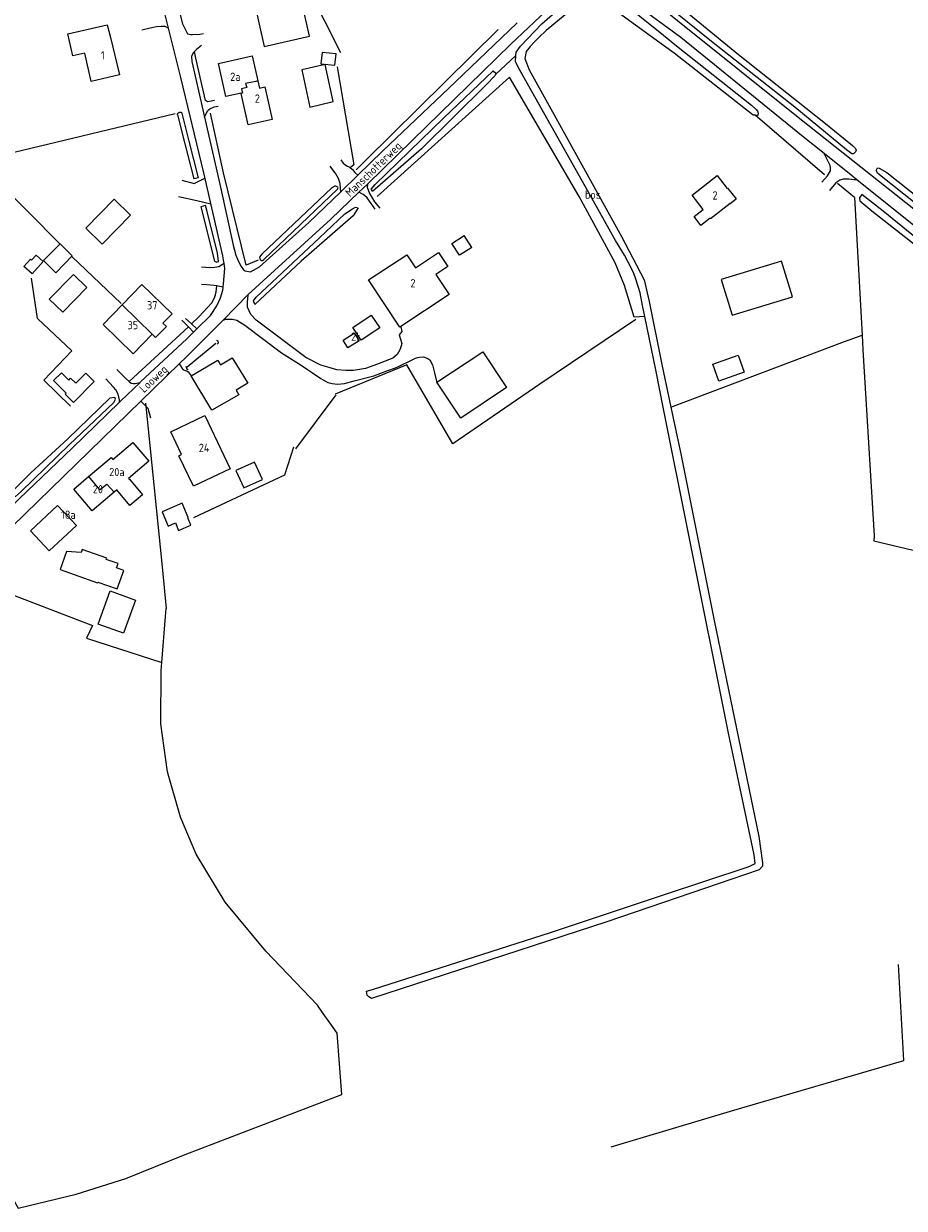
# Model space of a CAD drawing. Header units: metres. Extents: x 226218 to 240385, y 439369 to 449677.
# Tile 147 of 256: x 232806 to 233073, y 443943 to 444303. Entities that reach past the tile are written whole.
import ezdxf

# ---------------------------------------------------------------- set-up
doc = ezdxf.new("R2010")
doc.units = ezdxf.units.M
doc.header["$MEASUREMENT"] = 0
for name, color, linetype in [('CULTUURAANDUIDING', 253, 'Continuous'), ('DAKRAND', 4, 'Continuous'), ('DAKRAND-BYG', 4, 'Continuous'), ('HEG', 253, 'Continuous'), ('HEK', 253, 'Continuous'), ('HOOFDGEBOUW', 4, 'Continuous'), ('HOUTWAL', 253, 'Continuous'), ('HUISNUMMER', 253, 'Continuous'), ('INSTEEKSLOOT', 153, 'Continuous'), ('KANTVERH', 253, 'Continuous'), ('MIDSLTGREPPEL', 253, 'Continuous'), ('OVLIJNOBJ', 253, 'Continuous'), ('RASTER', 253, 'Continuous'), ('STRAATNAAM', 253, 'Continuous'), ('TUSSENMUUR', 253, 'Continuous')]:
    doc.layers.add(name, color=color, linetype=linetype)
doc.styles.get("Standard").update_dxf_attribs({"font": 'iso.shx'})

msp = doc.modelspace()

# ---------------------------------------------------------------- linework, layer by layer
at = {"layer": 'DAKRAND'}
for p, q in [((232831.2, 444302.62), (232832.2, 444298.78)), ((232824.38, 444294.03), (232820.78, 444293.22))]:
    msp.add_line(p, q, dxfattribs=at)
for points in [[(232820.78, 444293.22), (232819.24, 444299.84), (232831.2, 444302.62)], [(232844.81, 444208.69), (232845.85, 444207.71), (232849.15, 444211.08), (232848.1, 444212.09)], [(232832.87, 444170.7), (232839.01, 444175.89), (232843.86, 444170.16), (232837.72, 444164.97)], [(232837.93, 444164.71), (232841.89, 444160.02), (232838.07, 444156.79), (232834.11, 444161.47)]]:
    msp.add_lwpolyline(points, dxfattribs=at)
at = {"layer": 'DAKRAND-BYG'}
for p, q in [((232941.88, 444235.05), (232939.54, 444238.72)), ((232941.88, 444235.05), (232941.53, 444234.83)), ((232905.73, 444210.73), (232911.34, 444214.49))]:
    msp.add_line(p, q, dxfattribs=at)
for points in [[(232889.72, 444311.83), (232875.96, 444308.68), (232878.86, 444296.05), (232892.62, 444299.2), (232889.72, 444311.83)], [(232900.66, 444293.81), (232896.42, 444294.25), (232896.05, 444290.77), (232900.3, 444290.33), (232900.66, 444293.81)], [(232890.24, 444288.98), (232892.73, 444277.66), (232899.8, 444279.3), (232897.31, 444290.59), (232890.24, 444288.98)], [(232833.36, 444249.66), (232824.74, 444240.88), (232829.65, 444236.06), (232838.27, 444244.84), (232833.36, 444249.66)], [(232941.53, 444234.83), (232938.09, 444232.73), (232935.74, 444236.29), (232939.54, 444238.72)], [(232820.63, 444232.52), (232815.62, 444227.4), (232811.89, 444231.05), (232816.89, 444236.17), (232820.63, 444232.52)], [(232811.83, 444230.8), (232808.47, 444227.05), (232805.96, 444229.29), (232807.94, 444231.5), (232808.27, 444231.21), (232809.65, 444232.76), (232811.83, 444230.8)], [(233035.8, 444230.86), (233017.52, 444225.28), (233020.82, 444214.49), (233039.1, 444220.07), (233035.8, 444230.86)], [(232825.05, 444222.94), (232817.74, 444215.37), (232813.65, 444219.32), (232820.97, 444226.89), (232825.05, 444222.94)], [(232911.34, 444214.49), (232913.9, 444210.69), (232908.29, 444206.92), (232905.73, 444210.73)], [(232902.77, 444206.95), (232906.18, 444209.09), (232907.66, 444206.75), (232904.25, 444204.6), (232902.77, 444206.95)], [(232952.4, 444192.52), (232938.48, 444183.27), (232931.26, 444194.13), (232945.19, 444203.38), (232952.4, 444192.52)], [(233024.49, 444197.22), (233016.82, 444194.46), (233014.95, 444199.64), (233022.62, 444202.4), (233024.49, 444197.22)], [(232870.35, 444191.7), (232871.19, 444190.34), (232862.98, 444185.63), (232856.71, 444196.06), (232864.73, 444200.8), (232865.59, 444199.41)], [(232865.59, 444199.41), (232869.15, 444201.55), (232873.89, 444193.87), (232870.35, 444191.7)], [(232827.27, 444194.39), (232820.94, 444188.03), (232818.48, 444190.49), (232818.79, 444190.8), (232814.93, 444194.63), (232817.3, 444197.02), (232819.52, 444194.81), (232820.11, 444195.41), (232821.71, 444193.82), (232824.76, 444196.88), (232827.27, 444194.39)], [(232875.94, 444169.92), (232870.27, 444167.36), (232872.65, 444162.09), (232878.32, 444164.65), (232875.94, 444169.92)], [(232853.94, 444157.45), (232847.87, 444154.84), (232849.73, 444150.51), (232851.9, 444151.44), (232852.88, 444149.15), (232856.61, 444150.76), (232855.64, 444153.01), (232855.81, 444153.08), (232853.94, 444157.45)], [(232836.24, 444137.03), (232834.07, 444137.8), (232834.53, 444139.1), (232830.92, 444140.38), (232831.06, 444140.75), (232823.62, 444143.39), (232823.29, 444142.44), (232818.91, 444142.79), (232816.93, 444137.32), (232828.31, 444133.29), (232828.39, 444133.5), (232834.25, 444131.42), (232836.24, 444137.03)], [(232839.81, 444128.03), (232836.2, 444117.95), (232828.47, 444120.72), (232832.08, 444130.8), (232839.81, 444128.03)]]:
    msp.add_lwpolyline(points, dxfattribs=at)
at = {"layer": 'HEG'}
msp.add_line((232820.47, 444232.35), (232835.47, 444218.06), dxfattribs=at)
for points in [[(232900.95, 444289.83), (232906.05, 444260.15), (232905.1, 444259.39)], [(232857.45, 444153.09), (232885.14, 444166.04), (232887.81, 444174.58)]]:
    msp.add_lwpolyline(points, dxfattribs=at)
at = {"layer": 'HEK'}
for p, q in [((232791.85, 444261.29), (232851.82, 444275.72)), ((232791.85, 444261.29), (232816.88, 444236.16)), ((232898.6, 444000), (232896.78, 444002.61))]:
    msp.add_line(p, q, dxfattribs=at)
for points in [[(232797.42, 444131.56), (232826.74, 444120.34), (232824.9, 444116.47), (232847.78, 444109.07)], [(232847.78, 444109.07), (232848.89, 444123.02), (232849.05, 444125.5)], [(232896.78, 444002.61), (232895.04, 444005.1), (232879.38, 444021.54), (232866.96, 444036.35), (232858.19, 444050.97), (232853.47, 444062.2), (232849.54, 444075.89), (232847.46, 444090.49), (232847.59, 444106.71), (232847.78, 444109.07)], [(232772.08, 444000), (232772.84, 443998.64), (232804.19, 443943.46), (232821.77, 443947.73), (232836.82, 443952.54), (232854.84, 443959.75), (232902.44, 443977.97), (232900.94, 443996.65), (232898.6, 444000)]]:
    msp.add_lwpolyline(points, dxfattribs=at)
at = {"layer": 'HOOFDGEBOUW'}
for p, q in [((232875.22, 444293.22), (232876.93, 444285.57)), ((233019.33, 444252.96), (233019.44, 444253.05)), ((233019.44, 444253.05), (233021.99, 444249.78)), ((233020.26, 444248.43), (233021.99, 444249.78)), ((232829.95, 444211.67), (232835.76, 444217.68)), ((232825.55, 444165.53), (232832.37, 444171.29)), ((232832.37, 444171.29), (232832.87, 444170.7)), ((232821.08, 444161.74), (232825.55, 444165.53)), ((232837.72, 444164.97), (232837.93, 444164.71)), ((232826.64, 444155.16), (232821.08, 444161.74)), ((232833.29, 444160.78), (232826.64, 444155.16)), ((232834.11, 444161.47), (232833.29, 444160.78)), ((232816.17, 444156.74), (232807.95, 444149.01)), ((232821.85, 444150.71), (232816.17, 444156.74)), ((232813.63, 444142.97), (232807.95, 444149.01)), ((232821.85, 444150.71), (232813.63, 444142.97))]:
    msp.add_line(p, q, dxfattribs=at)
for points in [[(232832.2, 444298.78), (232832.24, 444298.79), (232834.9, 444287.41), (232826.39, 444285.42), (232824.38, 444294.03)], [(232871.85, 444281.75), (232871.82, 444281.91), (232867.19, 444280.87), (232864.94, 444290.92), (232875.22, 444293.22)], [(232876.93, 444285.57), (232877.41, 444283.4), (232879.07, 444283.78), (232881.28, 444273.91), (232873.97, 444272.27), (232871.85, 444281.75)], [(233012.04, 444246.59), (233008.65, 444250.95), (233016.28, 444256.88), (233019.33, 444252.96)], [(233020.26, 444248.43), (233014.25, 444243.75), (233014.13, 444243.91), (233011.36, 444241.76), (233009.27, 444244.45), (233012.04, 444246.59)], [(232920.01, 444210.9), (232910.53, 444225.23), (232922.08, 444232.86), (232924.72, 444228.86), (232931.76, 444233.52), (232934.57, 444229.27), (232930.92, 444226.85), (232934.94, 444220.77), (232920.01, 444210.9)], [(232835.76, 444217.68), (232841.7, 444223.83), (232850.87, 444214.96), (232848.1, 444212.09)], [(232844.81, 444208.69), (232839.12, 444202.8), (232829.95, 444211.67)], [(232853.76, 444172.22), (232850.48, 444179.08), (232860.82, 444184.03), (232868.54, 444167.91), (232857.38, 444162.57), (232852.94, 444171.83), (232853.76, 444172.22)]]:
    msp.add_lwpolyline(points, dxfattribs=at)
at = {"layer": 'HOUTWAL'}
for points in [[(232906.75, 444258.63), (232909.56, 444261.4), (232949.83, 444301.24)], [(232842.85, 444187.78), (232842.95, 444186.85), (232847.87, 444138.15)]]:
    msp.add_lwpolyline(points, dxfattribs=at)
at = {"layer": 'INSTEEKSLOOT'}
for p, q in [((232858.92, 444256.21), (232857.48, 444255.84)), ((232861.07, 444247.77), (232859.61, 444247.4)), ((233000, 444197.15), (233002.23, 444186.63))]:
    msp.add_line(p, q, dxfattribs=at)
for points in [[(232994.29, 444214.15), (232993.62, 444217.41), (232992.88, 444221.32), (232991.61, 444225.43), (232990.95, 444227.2), (232990.31, 444228.63), (232988.16, 444232.7), (232985.45, 444237.2), (232975.38, 444255.09), (232956.44, 444288.84), (232955.09, 444291.38), (232955.21, 444293.31), (232955.28, 444294.33), (232956.6, 444296.18), (232963.12, 444302.95), (232974.16, 444312.77), (232978.61, 444313.89), (232981.7, 444313.11), (232983.18, 444312.44), (232987.22, 444309.74), (233000, 444299.44)], [(233000, 444296.34), (232982.97, 444308.72), (232979.59, 444310.31), (232976.85, 444310.44), (232973.57, 444308.45), (232964.35, 444300.91), (232962.24, 444298.83), (232960.8, 444297.43), (232959.51, 444296.07), (232958.36, 444294.48), (232957.87, 444292.39), (232959.21, 444288.97), (232966.77, 444275.34), (232987.29, 444238.4), (232994.14, 444225.2), (232995.68, 444218.66), (232999.4, 444199.99), (233000, 444197.15)], [(233000, 444312.34), (233000.39, 444312), (233022.77, 444293.59), (233049.16, 444272.7), (233057.34, 444265.96), (233058.26, 444265.07), (233058.45, 444264.62), (233058.28, 444264.04), (233057.61, 444263.48)], [(233057.61, 444263.48), (233057.15, 444263.5), (233055.47, 444264.68), (233039.79, 444277.59), (233015.06, 444297.11), (233000, 444309.3)], [(233000, 444299.44), (233003.95, 444296.26), (233026.68, 444278.2), (233028.08, 444276.93), (233028.48, 444276.4), (233028.69, 444275.83), (233028.62, 444275.12), (233027.8, 444275.18), (233027.16, 444275.22), (233003.27, 444293.97), (233000, 444296.34)], [(232949.02, 444287.59), (232948.92, 444287.26), (232946.21, 444284.36), (232926.53, 444265), (232911.65, 444252), (232911.27, 444252.72), (232912.47, 444254.17), (232933.28, 444274.34), (232948.33, 444288.65), (232949.11, 444287.93), (232949.02, 444287.59)], [(232852.55, 444275.31), (232852.58, 444275.55), (232852.68, 444275.76), (232852.85, 444275.93), (232853.05, 444276.05), (232853.29, 444276.1), (232853.52, 444276.07), (232853.74, 444275.97), (232853.91, 444275.81)], [(232852.55, 444275.31), (232854.77, 444266.55), (232857.48, 444255.84)], [(232858.92, 444256.21), (232856.09, 444267.31), (232853.91, 444275.81)], [(233108.66, 444222.74), (233106.14, 444224.43), (233088.68, 444238.68), (233064.97, 444257.5), (233064.5, 444258.43), (233064.88, 444259.17), (233065.46, 444259.12), (233067.74, 444257.77), (233085.44, 444243.75), (233108.39, 444225.72), (233109.55, 444224.65), (233109.81, 444224.12), (233109.9, 444223.5), (233109.54, 444222.76), (233108.66, 444222.74)], [(232877.99, 444231.06), (232878.35, 444231.13), (232878.71, 444231.44), (232901.1, 444252.75), (232901.24, 444253.18), (232901.15, 444253.32), (232901, 444253.41), (232900.81, 444253.51), (232900.57, 444253.61), (232900.24, 444253.63), (232899.38, 444253.16), (232878.17, 444233.02), (232877.43, 444232.07), (232877.59, 444231.3), (232877.99, 444231.06)], [(233106.2, 444212.66), (233106.54, 444212.9), (233106.58, 444213.14), (233105.95, 444214.38), (233085.66, 444230.61), (233066.59, 444246.04), (233060.17, 444251.16), (233059.45, 444250.11), (233059.59, 444249.25), (233063.2, 444246.18), (233092.7, 444223.03), (233095.98, 444220.37), (233098.02, 444218.91), (233100.71, 444216.84), (233102.45, 444215.5), (233103.61, 444214.49), (233105.39, 444213.05), (233106.2, 444212.66)], [(232859.61, 444247.4), (232863.78, 444230.91), (232864.44, 444230.63)], [(232864.44, 444230.63), (232865.02, 444230.79), (232864.64, 444233.34), (232861.42, 444246.41), (232861.07, 444247.77)], [(232876.01, 444217.72), (232875.59, 444218.82), (232876.43, 444219.96), (232895.57, 444237.94), (232903.29, 444245.29), (232905.59, 444246.73), (232906.55, 444247.28), (232907.36, 444247.09), (232905.84, 444244.66), (232890.01, 444230.93), (232876.01, 444217.72)], [(233000, 444186.03), (232997.63, 444197.93), (232994.29, 444214.15)], [(232803.25, 444159.36), (232805.07, 444160.95), (232819.63, 444175.12), (232833.23, 444188.04), (232833.7, 444189), (232833.48, 444189.48), (232832.05, 444189.36), (232819.28, 444177.02), (232808.04, 444166.66), (232802.69, 444161.32), (232802.74, 444159.8)], [(233002.23, 444186.63), (233005.34, 444171.93), (233015.37, 444121.84), (233028.87, 444056.25), (233029.97, 444048.26), (233030.02, 444047.28), (233028.96, 444046.21), (233000, 444036.29)], [(233000, 444038.59), (233025.72, 444047.13), (233026.63, 444047.51), (233027.78, 444048.13), (233027.5, 444050.75), (233019.72, 444087.62), (233007.65, 444147.73), (233000, 444186.03)], [(233000, 444036.29), (232982.77, 444030.39), (232911.41, 444007.15), (232910.58, 444007.63), (232910.13, 444008.15), (232909.96, 444008.72), (232909.92, 444009.39), (232911.73, 444009.91), (232965.7, 444027.19), (233000, 444038.59)]]:
    msp.add_lwpolyline(points, dxfattribs=at)
at = {"layer": 'KANTVERH'}
for p, q in [((232849.8, 444301.65), (232847.9, 444309.3)), ((232857.55, 444254.46), (232860.87, 444256.07)), ((232902.07, 444251.98), (232907.29, 444257.02)), ((232853.84, 444255.47), (232857.55, 444254.46)), ((232852.89, 444250.55), (232858.39, 444249.32)), ((232858.39, 444249.32), (232862.65, 444248.31)), ((232874.01, 444220.74), (232866.36, 444213.03)), ((232855.83, 444210.95), (232853.89, 444212.94)), ((232854.92, 444213.53), (232856.79, 444211.85)), ((232857.38, 444209.34), (232855.83, 444210.95)), ((232841.39, 444188.42), (232853.06, 444199.78)), ((232855.82, 444197.33), (232856.71, 444196.06)), ((232802.39, 444150.42), (232841.39, 444188.42))]:
    msp.add_line(p, q, dxfattribs=at)
for points in [[(232846.46, 444333.27), (232854.03, 444302.87), (232855.59, 444299.9), (232856.61, 444299.71), (232857.07, 444299.71), (232859.36, 444299.79), (232860.46, 444300.02)], [(233000, 444302.65), (232984.46, 444314.02), (232981.84, 444315.55), (232979.63, 444316.09), (232977.22, 444316.08), (232974.93, 444315.43), (232973.59, 444314.78), (232972.44, 444314.17), (232969.61, 444311.92), (232953.7, 444296.78), (232919.42, 444263.23), (232910.15, 444254.31)], [(233000, 444307.36), (233004.28, 444303.95), (233041.31, 444274.2), (233075.97, 444246.74), (233115.71, 444215.13), (233138.3, 444196.6), (233143.46, 444192.5)], [(232902.1, 444261.65), (232902.84, 444260.59), (232903.31, 444260.18), (232904.09, 444259.75), (232904.86, 444259.41), (232905.61, 444258.74), (232906.35, 444257.76), (232907.29, 444257.02), (232914.87, 444264.33), (232936.87, 444285.3), (232955.57, 444303.27)], [(233048.71, 444263.55), (233042.33, 444268.62), (233005.28, 444298.79), (233000, 444302.65)], [(232841.73, 444301.13), (232844.21, 444301.73), (232846.17, 444302.1), (232847.6, 444302.24), (232848.74, 444302.16), (232849.8, 444301.65)], [(232866.67, 444230.26), (232866.62, 444230.67), (232866.27, 444232.53), (232860.5, 444257.68), (232853.54, 444286.59), (232849.8, 444301.65)], [(232859.77, 444296.31), (232858.31, 444295.17), (232857.69, 444294.49)], [(232857.69, 444294.49), (232857.3, 444294.07), (232856.75, 444293.03), (232856.84, 444291.46), (232860.71, 444274.59)], [(232863.79, 444279.65), (232862.27, 444279.35), (232861.6, 444279.23), (232861, 444279.62), (232858.13, 444292.51), (232857.69, 444294.49)], [(232860.71, 444274.59), (232861, 444275.32), (232861.77, 444276.63), (232862.37, 444277.15), (232863.69, 444277.69), (232864.88, 444277.97)], [(232860.71, 444274.59), (232865.61, 444253.3), (232869.38, 444235.7), (232870.27, 444232.69), (232870.79, 444231.49), (232871.31, 444230.16), (232871.83, 444229.24), (232872.61, 444228.27), (232873.07, 444228), (232873.54, 444227.85), (232874.69, 444227.61), (232877.41, 444229.17), (232892.36, 444242.62), (232902.07, 444251.98)], [(233048.05, 444254.84), (233049.78, 444256.74), (233050.6, 444258.31), (233050.68, 444259.22), (233050.54, 444259.88), (233050.14, 444260.72), (233048.71, 444263.55)], [(233058.67, 444255.62), (233056.92, 444257.02), (233048.71, 444263.55)], [(232902.07, 444251.98), (232902.01, 444253.01), (232901.85, 444254.47), (232901.43, 444255.95), (232900.62, 444257.38), (232898.87, 444259.73)], [(233058.67, 444255.62), (233057.86, 444255.57), (233056.19, 444255.73), (233054.47, 444255.76), (233053.52, 444255.48), (233052.27, 444254.65), (233050.33, 444252.3)], [(232912.49, 444246.67), (232910.08, 444250.12), (232909.32, 444250.83), (232908.91, 444251.13), (232907.52, 444251.79), (232910.15, 444254.31), (232910.12, 444253.36), (232910.82, 444251.43), (232912.34, 444248.91), (232913.93, 444246.97)], [(233107.53, 444216.23), (233086.09, 444233.67), (233058.67, 444255.62)], [(232907.52, 444251.79), (232899.05, 444243.63), (232874.01, 444220.74)], [(232859.81, 444229.14), (232862.29, 444228.98), (232863.89, 444229.12), (232865.04, 444229.3), (232866.67, 444230.26)], [(232866.43, 444223.04), (232866.54, 444224.03), (232866.87, 444228.66), (232866.67, 444230.26)], [(232864.48, 444223.36), (232863.64, 444223.47), (232861.34, 444223.76), (232859.79, 444223.82)], [(232858.44, 444210.38), (232862.57, 444214.45), (232864.5, 444217.37), (232865.61, 444219.77), (232866.34, 444222.1), (232866.43, 444223.04)], [(232866.43, 444223.04), (232864.84, 444223.32), (232864.48, 444223.36)], [(232920.32, 444210.99), (232920.63, 444209.58), (232919.79, 444208.53), (232920.63, 444205.91), (232920.1, 444204.19), (232919.62, 444203.29), (232919.14, 444202.57), (232917.82, 444201.48), (232913.21, 444199.65), (232909.57, 444198.33), (232905.95, 444197.68), (232903.59, 444197.67), (232900.89, 444197.95), (232898.84, 444198.55), (232896.04, 444199.33), (232891.52, 444201.69), (232876.45, 444213), (232874.79, 444214.7), (232873.8, 444216.95), (232873.78, 444218.67), (232873.86, 444219.36), (232874.01, 444220.74)], [(232866.36, 444213.03), (232855.28, 444201.85), (232853.06, 444199.78)], [(232866.36, 444213.03), (232867.24, 444213.31), (232869.27, 444213.25), (232870.58, 444213.01), (232872.98, 444211.49), (232884.1, 444203.11), (232889.24, 444199.86), (232890.69, 444198.9), (232891.95, 444198.06), (232893.49, 444197), (232896.06, 444195.32), (232898.18, 444194.12), (232899.51, 444193.73), (232901.04, 444193.6), (232902.16, 444193.65), (232903.23, 444193.81), (232906.14, 444194.53), (232912.12, 444196.1), (232916.37, 444197.68), (232918.64, 444198.52), (232919.55, 444198.9), (232923.69, 444200.96), (232924.76, 444201.47), (232925.43, 444201.61), (232925.93, 444201.8), (232927.17, 444201.82), (232928.53, 444201.38), (232929.1, 444200.95), (232929.95, 444199.45), (232930.44, 444197.41), (232931.3, 444193.71)], [(232841.17, 444194.05), (232841.36, 444194.23), (232855.38, 444207.37), (232857.38, 444209.34)], [(232856.79, 444211.85), (232858.44, 444210.38), (232857.38, 444209.34)], [(232853.06, 444199.78), (232853.44, 444199.14), (232854.15, 444198.05), (232854.86, 444197.74), (232855.34, 444197.6), (232855.82, 444197.33)], [(232834.96, 444188.09), (232834.89, 444188.85), (232834.52, 444190.5), (232833.84, 444191.87), (232833.15, 444192.68), (232830.8, 444195.15)], [(232834.11, 444198.04), (232836.63, 444195.5), (232837.86, 444194.4)], [(232834.96, 444188.09), (232835.25, 444188.37), (232841.17, 444194.05)], [(232837.86, 444194.4), (232838.52, 444193.91), (232839.05, 444193.8), (232839.67, 444193.79), (232841.17, 444194.05)], [(232795.35, 444149.87), (232795.58, 444150.13), (232804.64, 444158.88), (232820.61, 444174.18), (232834.96, 444188.09)], [(232844.47, 444183.2), (232843.63, 444186.16), (232841.39, 444188.42)]]:
    msp.add_lwpolyline(points, dxfattribs=at)
at = {"layer": 'MIDSLTGREPPEL'}
for p, q in [((232864.48, 444223.36), (232864.51, 444223.6)), ((232837.86, 444194.4), (232855.83, 444210.95)), ((232864.14, 444205.95), (232855.52, 444198.72))]:
    msp.add_line(p, q, dxfattribs=at)
for points in [[(232856.79, 444211.85), (232858.97, 444213.99), (232862.98, 444218.24), (232863.8, 444219.79), (232864.11, 444220.69), (232864.28, 444221.55), (232864.48, 444223.36)], [(232864.34, 444206.95), (232864.77, 444206.68), (232864.84, 444205.99), (232864.53, 444205.66)], [(232855.07, 444199.03), (232855.33, 444198.15), (232855.66, 444198.12), (232855.79, 444198.16)]]:
    msp.add_lwpolyline(points, dxfattribs=at)
at = {"layer": 'OVLIJNOBJ'}
for p, q in [((232955.21, 444293.31), (232949.02, 444287.59)), ((232994.29, 444214.15), (232991.05, 444213.85))]:
    msp.add_line(p, q, dxfattribs=at)
at = {"layer": 'RASTER'}
for p, q in [((233048.88, 444257.09), (233027.8, 444275.18)), ((233057.94, 444250.19), (233052.76, 444254.46)), ((233057.94, 444250.19), (233060.25, 444208.41)), ((233002.23, 444186.63), (233054.92, 444206.54)), ((233054.92, 444206.54), (233060.25, 444208.41)), ((232888.41, 444173.94), (232900.67, 444190.35)), ((232847.87, 444138.15), (232849.05, 444125.5))]:
    msp.add_line(p, q, dxfattribs=at)
for points in [[(232902.13, 444294.13), (232892.37, 444313.43), (232879.16, 444310.73), (232876.52, 444321.79)], [(232974.42, 444250.55), (232953.3, 444286.74), (232913.12, 444250.48)], [(232876.96, 444231.18), (232873.36, 444229.67), (232866.46, 444257.71), (232862.55, 444275.76)], [(232991.05, 444213.85), (232988.14, 444223.5), (232985.29, 444230.43), (232974.42, 444250.55)], [(232820.03, 444186.91), (232812.01, 444194.77), (232820.43, 444203.68), (232810.06, 444213.45), (232808.27, 444225.71)], [(232991.54, 444213.18), (232962.44, 444193.54), (232936.05, 444175.44), (232922.13, 444199.43), (232900.35, 444190.55)], [(233060.25, 444208.41), (233060.49, 444204), (233063.88, 444147.51), (233063.78, 444146.03), (233142.23, 444127.41), (233155.09, 444171.61)], [(232984.11, 443962.13), (233021.33, 443973.24), (233048.36, 443981.1), (233072.86, 443988.32), (233071.27, 444017.46)]]:
    msp.add_lwpolyline(points, dxfattribs=at)
at = {"layer": 'TUSSENMUUR'}
msp.add_line((232835.76, 444217.68), (232844.81, 444208.69), dxfattribs=at)
for points in [[(232876.93, 444285.57), (232876.35, 444285.42), (232873.21, 444284.77), (232873.53, 444283.64), (232871.94, 444283.19), (232872.25, 444281.87), (232871.85, 444281.75)], [(232825.55, 444165.53), (232828.88, 444161.49), (232831.05, 444163.18), (232833.29, 444160.78)]]:
    msp.add_lwpolyline(points, dxfattribs=at)

# ---------------------------------------------------------------- texts
at = {"layer": 'CULTUURAANDUIDING'}
msp.add_text('bos', height=2.5, dxfattribs=at).set_placement((232976.16, 444249.84))
at = {"layer": 'HUISNUMMER'}
for s, p in [('1', (232829.32, 444292.11)), ('2a', (232868.53, 444285.6)), ('2', (232876, 444279)), ('2', (233014.87, 444249.6)), ('2', (232923.21, 444222.95)), ('37', (232843.3, 444216.27)), ('35', (232837.39, 444210.23)), ('2t', (232905.23, 444206.77)), ('24', (232859, 444173)), ('20a', (232831.82, 444165.66)), ('20', (232826.87, 444160.45)), ('18a', (232817.23, 444152.69))]:
    msp.add_text(s, height=2.5, dxfattribs=at).set_placement(p)
at = {"layer": 'STRAATNAAM'}
for s, rotation, p in [('Manschotterweg', 43.9451, (232904.89, 444250.25)), ('Looweg', 43.0949, (232842.39, 444190.8))]:
    msp.add_text(s, height=2.5, rotation=rotation, dxfattribs=at).set_placement(p)

doc.saveas('drawing.dxf')
